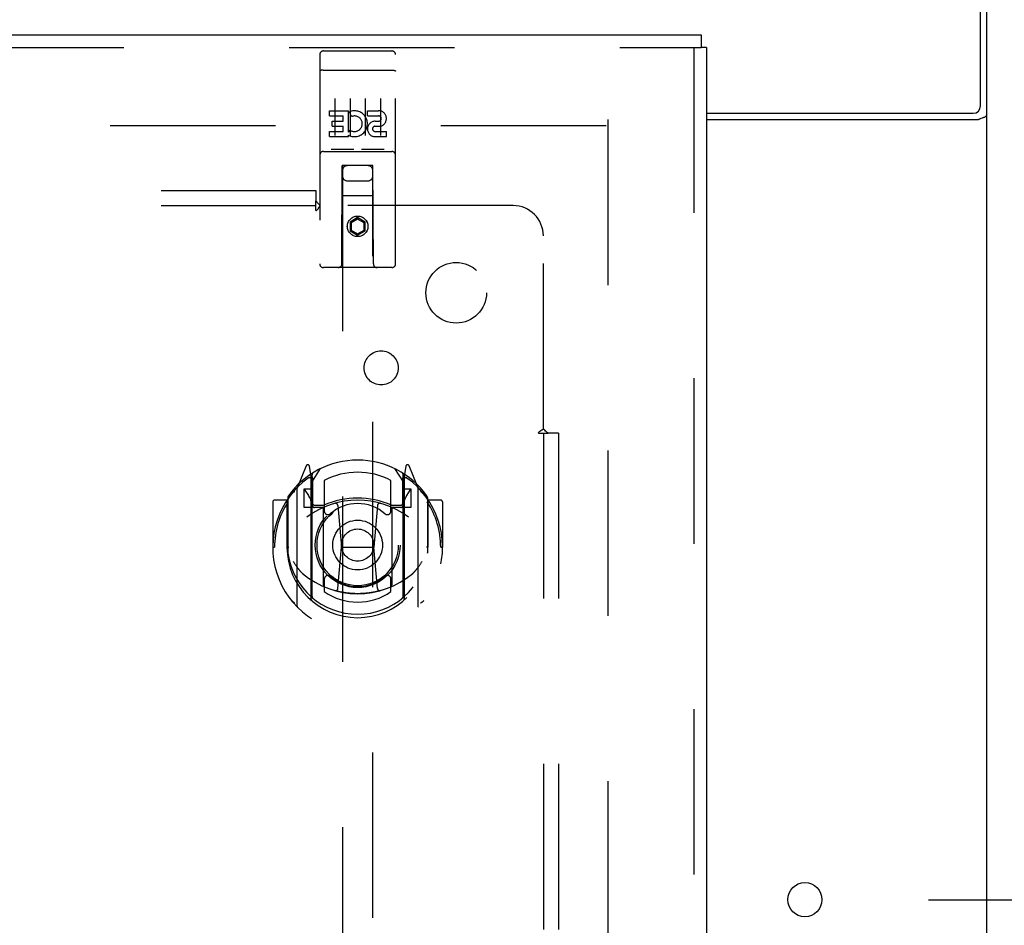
# Model space of a CAD drawing. Header units: inches. Extents: x 0 to 248, y 0 to 160.
# Tile 60 of 68: x 112.3 to 120.41, y 105.75 to 113.21. Entities that reach past the tile are written whole.
import ezdxf

# ---------------------------------------------------------------- set-up
doc = ezdxf.new("R2010")
doc.units = ezdxf.units.IN
doc.header["$LTSCALE"] = 13.627625
doc.header["$MEASUREMENT"] = 0
doc.linetypes.add('HIDDEN', pattern=[0.2, 0.1, -0.1])
doc.layers.get('0').update_dxf_attribs({"linetype": 'CONTINUOUS'})
for name, color, linetype in [('DEFAULT_2', 8, 'HIDDEN'), ('DIMENSIONS', 7, 'CONTINUOUS'), ('RIGHTHAND_DOOR_ASSEMBLY', 7, 'CONTINUOUS'), ('SUBPANEL', 7, 'CONTINUOUS')]:
    doc.layers.add(name, color=color, linetype=linetype)
doc.styles.get("Standard").update_dxf_attribs({"font": 'arial.ttf'})
doc.dimstyles.new('DIMSTYLE_1', dxfattribs={"dimtxt": 1.093125, "dimasz": 1.4575, "dimexe": 0.09, "dimexo": 0.07, "dimgap": 0.0375, "dimtad": 0, "dimtih": 1, "dimtoh": 1, "dimzin": 4, "dimdsep": 46, "dimtxsty": 'Standard', "dimblk": '_FILLED', "dimblk1": '_FILLED', "dimblk2": '_FILLED', "dimcen": 0.09, "dimadec": 3, "dimazin": 1, "dimtfac": 1, "dimtdec": 3, "dimtofl": 0, "dimtmove": 0, "dimatfit": 3, "dimldrblk": '_FILLED', "dimfxl": 0, "dimtolj": 1, "dimtzin": 4, "dimarcsym": 0})

# ---------------------------------------------------------------- blocks, each defined once
blk = doc.blocks.new('_FILLED')
at = {"color": 0, "linetype": 'ByBlock'}
blk.add_solid([(0, 0), (-1, 0.2), (-1, -0.2)], dxfattribs=at)
blk = doc.blocks.new('*D10')
at = {"layer": 'DIMENSIONS', "color": 2, "linetype": 'Continuous'}
for p, q in [((121.1772, 115.8388), (124.3142, 115.8388)), ((123.0025, 115.8388), (123.0025, 111.9944)), ((123.0025, 105.9638), (123.0025, 109.8081)), ((119.7892, 105.9638), (124.3142, 105.9638))]:
    blk.add_line(p, q, dxfattribs=at)
at = {"layer": 'DIMENSIONS', "color": 2, "linetype": 'Continuous', "xscale": 1.4575, "yscale": 1.4575, "zscale": 1.4575}
for p, rotation in [((123.0025, 115.8388), 90), ((123.0025, 105.9638), 270)]:
    blk.add_blockref('_FILLED', p, dxfattribs=dict(at, rotation=rotation))
at = {"layer": 'DIMENSIONS', "color": 2, "linetype": 'Continuous', "insert": (123.0025, 111.4478), "char_height": 1.09312, "width": 2.970537, "attachment_point": 2, "line_spacing_factor": 0.9}
blk.add_mtext('9.88', dxfattribs=at)
blk = doc.blocks.new('*D11')
at = {"layer": 'DIMENSIONS', "color": 2, "linetype": 'Continuous'}
for p, q in [((118.769, 100.396), (118.769, 97.8826)), ((118.769, 99.1943), (115.854, 99.1943)), ((120.269, 99.1943), (123.1819, 99.1943))]:
    blk.add_line(p, q, dxfattribs=at)
at = {"layer": 'DIMENSIONS', "color": 2, "linetype": 'Continuous', "xscale": 1.4575, "yscale": 1.4575, "zscale": 1.4575}
blk.add_blockref('_FILLED', (118.769, 99.1943), dxfattribs=at)
at = {"layer": 'DIMENSIONS', "color": 2, "linetype": 'Continuous', "xscale": 1.4575, "yscale": 1.4575, "zscale": 1.4575, "rotation": 180}
blk.add_blockref('_FILLED', (120.269, 99.1943), dxfattribs=at)
at = {"layer": 'DIMENSIONS', "color": 2, "linetype": 'Continuous', "insert": (123.7284, 99.7409), "char_height": 1.09312, "width": 2.970537, "attachment_point": 1, "line_spacing_factor": 0.9}
blk.add_mtext('1.50', dxfattribs=at)

msp = doc.modelspace()

# ---------------------------------------------------------------- linework, layer by layer
at = {"color": 3, "linetype": 'Continuous'}
for p, q in [((120.217, 112.5028), (120.217, 115.8388)), ((120.269, 47.9428), (120.269, 115.7348)), ((117.9565, 112.4428), (120.157, 112.4428)), ((117.9565, 112.3908), (120.1991, 112.3908)), ((120.223, 112.4019), (120.2344, 112.4057))]:
    msp.add_line(p, q, dxfattribs=at)
for points in [[(120.2344, 112.4057), (120.238, 112.407), (120.2416, 112.4082), (120.245, 112.4095), (120.2481, 112.4108), (120.2511, 112.412), (120.2539, 112.4134), (120.2565, 112.4148), (120.259, 112.4163), (120.2612, 112.4179), (120.2631, 112.4195), (120.2647, 112.421), (120.266, 112.4226), (120.2671, 112.4243), (120.2679, 112.426), (120.2685, 112.4277), (120.2689, 112.4296), (120.269, 112.4315)], [(120.1991, 112.3908), (120.201, 112.3922), (120.2032, 112.3936), (120.2058, 112.3951), (120.2087, 112.3965), (120.2119, 112.3979), (120.2154, 112.3992), (120.2191, 112.4006), (120.223, 112.4019)]]:
    msp.add_lwpolyline(points, dxfattribs=at)
msp.add_circle((118.769, 105.9638), 0.1405, dxfattribs=at)
msp.add_arc((120.157, 112.5028), 0.06, 270, 360, dxfattribs=at)
at = {"layer": 'DEFAULT_2', "color": 8, "linetype": 'HIDDEN'}
for p, q in [((117.144, 112.3908), (117.144, 51.2868)), ((117.13, 112.3388), (83.04, 112.3388))]:
    msp.add_line(p, q, dxfattribs=at)
at = {"layer": 'RIGHTHAND_DOOR_ASSEMBLY', "color": 3, "linetype": 'Continuous'}
for p, q in [((81.811, 113.0888), (117.9145, 113.0888)), ((117.9565, 112.9848), (117.9565, 50.6928))]:
    msp.add_line(p, q, dxfattribs=at)
at = {"layer": 'RIGHTHAND_DOOR_ASSEMBLY', "color": 7, "linetype": 'Continuous'}
for p in [(117.9145, 113.0888), (117.9565, 112.9848)]:
    msp.add_line(p, (117.9145, 112.9848), dxfattribs=at)
at = {"layer": 'RIGHTHAND_DOOR_ASSEMBLY', "color": 8, "linetype": 'HIDDEN'}
for p, q in [((81.811, 112.9848), (117.9145, 112.9848)), ((114.769, 112.9263), (114.769, 111.2013)), ((114.799, 112.9563), (115.364, 112.9563)), ((115.394, 111.2013), (115.394, 112.9263)), ((117.8525, 112.9848), (117.8525, 50.6928)), ((114.7856, 112.7975), (114.7848, 112.7974)), ((114.7864, 112.7976), (114.7856, 112.7975)), ((114.7871, 112.7977), (114.7864, 112.7976)), ((114.7879, 112.7977), (114.7871, 112.7977)), ((114.7887, 112.7978), (114.7879, 112.7977)), ((114.7895, 112.7979), (114.7887, 112.7978)), ((114.7903, 112.798), (114.7895, 112.7979)), ((114.7911, 112.798), (114.7903, 112.798)), ((114.7919, 112.7981), (114.7911, 112.798)), ((114.7927, 112.7981), (114.7919, 112.7981)), ((114.7936, 112.7981), (114.7927, 112.7981)), ((114.7944, 112.7982), (114.7936, 112.7981)), ((114.7952, 112.7982), (114.7944, 112.7982)), ((114.796, 112.7982), (114.7952, 112.7982)), ((114.7969, 112.7983), (114.796, 112.7982)), ((114.7977, 112.7983), (114.7969, 112.7983)), ((114.7986, 112.7983), (114.7977, 112.7983)), ((114.7986, 112.7983), (115.364, 112.7983)), ((115.364, 112.7983), (115.3648, 112.7983)), ((115.3648, 112.7983), (115.3657, 112.7983)), ((115.3657, 112.7983), (115.3665, 112.7982)), ((115.3665, 112.7982), (115.3673, 112.7982)), ((115.3673, 112.7982), (115.3682, 112.7982)), ((115.3682, 112.7982), (115.369, 112.7982)), ((115.369, 112.7982), (115.3698, 112.7981)), ((115.3698, 112.7981), (115.3707, 112.7981)), ((115.3719, 112.798), (115.3727, 112.798)), ((115.3727, 112.798), (115.3735, 112.7979)), ((115.3735, 112.7979), (115.3743, 112.7978)), ((115.3743, 112.7978), (115.3751, 112.7977)), ((115.3751, 112.7977), (115.3759, 112.7977)), ((115.3759, 112.7977), (115.3766, 112.7976)), ((115.3766, 112.7976), (115.3774, 112.7975)), ((114.894, 112.5651), (114.894, 112.2591)), ((115.019, 112.5651), (115.019, 112.2591)), ((115.144, 112.5651), (115.144, 112.2591)), ((115.269, 112.5651), (115.269, 112.2591)), ((114.8496, 112.4635), (115.0058, 112.4635)), ((114.8496, 112.4211), (114.8496, 112.4635)), ((115.0058, 112.2859), (115.0058, 112.4635)), ((115.0302, 112.4154), (115.0132, 112.4545)), ((115.162, 112.4635), (115.2545, 112.4635)), ((115.162, 112.4211), (115.162, 112.4635)), ((114.8496, 112.4211), (114.9632, 112.4211)), ((114.871, 112.3786), (114.9632, 112.3786)), ((114.871, 112.3362), (114.871, 112.3786)), ((114.9632, 112.3786), (114.9632, 112.4211)), ((115.162, 112.4211), (115.2545, 112.4211)), ((115.2259, 112.3772), (115.2544, 112.3772)), ((114.8496, 112.2927), (114.9632, 112.2927)), ((114.8496, 112.2503), (114.8496, 112.2927)), ((114.871, 112.3362), (114.9632, 112.3362)), ((114.9632, 112.2927), (114.9632, 112.3362)), ((115.0058, 112.2859), (115.0188, 112.3045)), ((115.222, 112.3362), (115.2683, 112.3362)), ((115.2259, 112.2927), (115.3183, 112.2927)), ((115.3183, 112.2503), (115.3183, 112.2927)), ((114.8496, 112.2503), (115.0058, 112.2503)), ((115.0058, 112.2503), (115.0058, 112.2626)), ((115.0093, 112.2608), (115.0058, 112.2626)), ((115.2259, 112.2503), (115.3183, 112.2503)), ((114.799, 112.1283), (115.364, 112.1283)), ((115.0426, 112.1443), (114.8706, 112.1443)), ((115.2926, 112.1443), (115.1206, 112.1443)), ((114.9515, 111.2013), (114.955, 112.0113)), ((114.9565, 112.0113), (114.955, 112.0113)), ((115.2065, 112.0113), (114.9565, 112.0113)), ((114.9565, 112.0113), (114.9565, 84.0094)), ((115.208, 112.0113), (115.2065, 112.0113)), ((115.2065, 84.0094), (115.2065, 112.0113)), ((115.2115, 111.2013), (115.208, 112.0113)), ((114.9965, 111.8863), (115.1665, 111.8863)), ((115.2091, 111.7613), (114.9539, 111.7613)), ((115.0815, 111.5831), (115.019, 111.547)), ((115.019, 111.547), (115.019, 111.4749)), ((115.019, 111.547), (115.029, 111.5413)), ((115.0815, 111.5716), (115.029, 111.5413)), ((115.029, 111.5413), (115.029, 111.4806)), ((115.0815, 111.5831), (115.0815, 111.5716)), ((115.144, 111.547), (115.0815, 111.5831)), ((115.134, 111.5413), (115.0815, 111.5716)), ((115.144, 111.547), (115.134, 111.5413)), ((115.134, 111.4806), (115.134, 111.5413)), ((115.144, 111.4749), (115.144, 111.547)), ((115.019, 111.4749), (115.029, 111.4806)), ((115.019, 111.4749), (115.0815, 111.4388)), ((115.029, 111.4806), (115.0815, 111.4503)), ((115.0815, 111.4503), (115.134, 111.4806)), ((115.0815, 111.4388), (115.144, 111.4749)), ((115.144, 111.4749), (115.134, 111.4806)), ((115.0815, 111.4388), (115.0815, 111.4503)), ((115.364, 111.1713), (114.799, 111.1713)), ((114.6561, 109.5371), (114.5859, 109.3616)), ((114.699, 109.4535), (114.6848, 109.5341)), ((114.7065, 109.4064), (114.7765, 109.5153)), ((115.3865, 109.5153), (115.4565, 109.4064)), ((115.4782, 109.5341), (115.464, 109.4535)), ((115.5771, 109.3616), (115.5069, 109.5371)), ((114.6777, 109.4571), (114.6774, 109.4569)), ((114.6777, 109.4571), (114.6774, 109.4569)), ((114.6782, 109.4574), (114.6777, 109.4571)), ((114.699, 108.4373), (114.699, 109.4535)), ((114.7065, 108.4622), (114.7065, 109.4652)), ((114.709, 109.4406), (114.709, 109.2332)), ((115.454, 109.2332), (115.454, 109.4406)), ((115.4565, 108.4622), (115.4565, 109.4652)), ((115.464, 109.4535), (115.464, 108.4373)), ((115.4855, 109.4569), (115.481, 109.4601)), ((114.5815, 109.351), (114.5815, 108.3835)), ((114.7065, 109.3464), (114.639, 109.3464)), ((114.639, 109.3464), (114.639, 109.1964)), ((114.8065, 109.4185), (114.8065, 109.1659)), ((115.3565, 109.1659), (115.3565, 109.4185)), ((115.524, 109.3464), (115.4565, 109.3464)), ((115.524, 109.1964), (115.524, 109.3464)), ((115.5815, 108.3835), (115.5815, 109.351)), ((114.5065, 109.2782), (114.5065, 108.8206)), ((114.6473, 109.3387), (114.6767, 109.2927)), ((115.4862, 109.2927), (115.5157, 109.3387)), ((115.6565, 109.2782), (115.6565, 108.8206)), ((114.3815, 109.2405), (114.3815, 108.8673)), ((114.499, 109.2555), (114.3965, 109.2555)), ((114.499, 109.2555), (114.499, 108.8673)), ((114.5071, 109.2405), (114.499, 109.2555)), ((114.639, 109.1964), (114.699, 109.1964)), ((114.799, 109.1952), (114.7265, 109.1952)), ((114.729, 109.2132), (114.7948, 109.2132)), ((114.799, 108.5542), (114.799, 109.1854)), ((114.9184, 109.2115), (114.949, 108.8673)), ((115.2446, 109.2115), (115.214, 108.8673)), ((115.4365, 109.1952), (115.364, 109.1952)), ((115.364, 109.1854), (115.364, 108.5542)), ((115.3682, 109.2132), (115.434, 109.2132)), ((115.464, 109.1964), (115.524, 109.1964)), ((115.664, 109.2555), (115.6559, 109.2405)), ((115.7665, 109.2555), (115.664, 109.2555)), ((115.664, 108.8673), (115.664, 109.2555)), ((115.7815, 109.2405), (115.7815, 108.8673)), ((114.3815, 108.8673), (114.3965, 108.8673)), ((114.499, 108.8673), (114.514, 108.8673)), ((114.9188, 108.528), (114.949, 108.8673)), ((114.949, 108.8673), (115.214, 108.8673)), ((115.2441, 108.528), (115.214, 108.8673)), ((115.664, 108.8673), (115.649, 108.8673)), ((115.7665, 108.8673), (115.7815, 108.8673)), ((114.5065, 108.8206), (114.5067, 108.8179)), ((115.6565, 108.8206), (115.6563, 108.8179)), ((114.8065, 108.6047), (114.8065, 108.5019)), ((115.3565, 108.5019), (115.3565, 108.6047))]:
    msp.add_line(p, q, dxfattribs=at)
for points in [[(114.7848, 112.7974), (114.7845, 112.7973), (114.7841, 112.7973), (114.7837, 112.7972), (114.7834, 112.7972), (114.783, 112.7971), (114.7827, 112.7971), (114.7823, 112.797), (114.782, 112.797), (114.7816, 112.7969), (114.7813, 112.7968), (114.781, 112.7968), (114.7806, 112.7967), (114.7803, 112.7966), (114.78, 112.7966), (114.7796, 112.7965), (114.7793, 112.7964), (114.779, 112.7964), (114.7787, 112.7963), (114.7784, 112.7962), (114.7781, 112.7962), (114.7778, 112.7961), (114.7775, 112.796), (114.7772, 112.7959), (114.7769, 112.7959), (114.7766, 112.7958), (114.7763, 112.7957), (114.7761, 112.7956), (114.7758, 112.7955), (114.7755, 112.7955), (114.7753, 112.7954), (114.775, 112.7953), (114.7748, 112.7952), (114.7745, 112.7951), (114.7743, 112.795), (114.774, 112.795), (114.7738, 112.7949), (114.7736, 112.7948), (114.7734, 112.7947), (114.7732, 112.7946), (114.7729, 112.7945), (114.7727, 112.7944), (114.7725, 112.7943), (114.7723, 112.7942), (114.7721, 112.7942), (114.772, 112.7941), (114.7718, 112.794), (114.7716, 112.7939), (114.7714, 112.7938), (114.7713, 112.7937), (114.7711, 112.7936), (114.771, 112.7935), (114.7708, 112.7934), (114.7707, 112.7933), (114.7705, 112.7932), (114.7704, 112.7931), (114.7703, 112.793), (114.7702, 112.7929), (114.77, 112.7928), (114.7699, 112.7927), (114.7698, 112.7926), (114.7697, 112.7925), (114.7697, 112.7924), (114.7696, 112.7923), (114.7695, 112.7922), (114.7694, 112.7921), (114.7693, 112.792), (114.7693, 112.7919), (114.7692, 112.7918), (114.7692, 112.7917), (114.7691, 112.7916), (114.7691, 112.7915), (114.7691, 112.7914), (114.769, 112.7913), (114.769, 112.7912), (114.769, 112.791), (114.769, 112.7909), (114.769, 112.7908)], [(115.3707, 112.7981), (115.3715, 112.798), (115.3719, 112.798)], [(115.3774, 112.7975), (115.3781, 112.7974), (115.3785, 112.7973), (115.3789, 112.7973), (115.3792, 112.7972), (115.3796, 112.7972), (115.3799, 112.7971), (115.3803, 112.7971), (115.3807, 112.797), (115.381, 112.797), (115.3813, 112.7969), (115.3817, 112.7968), (115.382, 112.7968), (115.3824, 112.7967), (115.3827, 112.7966), (115.383, 112.7966), (115.3833, 112.7965), (115.3837, 112.7964), (115.384, 112.7964), (115.3843, 112.7963), (115.3846, 112.7962), (115.3849, 112.7962), (115.3852, 112.7961), (115.3855, 112.796), (115.3858, 112.7959), (115.3861, 112.7959), (115.3864, 112.7958), (115.3866, 112.7957), (115.3869, 112.7956), (115.3872, 112.7955), (115.3874, 112.7955), (115.3877, 112.7954), (115.388, 112.7953), (115.3882, 112.7952), (115.3885, 112.7951), (115.3887, 112.795), (115.3889, 112.795), (115.3892, 112.7949), (115.3894, 112.7948), (115.3896, 112.7947), (115.3898, 112.7946), (115.39, 112.7945), (115.3902, 112.7944), (115.3904, 112.7943), (115.3906, 112.7942), (115.3908, 112.7942), (115.391, 112.7941), (115.3912, 112.794), (115.3914, 112.7939), (115.3915, 112.7938), (115.3917, 112.7937), (115.3919, 112.7936), (115.392, 112.7935), (115.3922, 112.7934), (115.3923, 112.7933), (115.3924, 112.7932), (115.3926, 112.7931), (115.3927, 112.793), (115.3928, 112.7929), (115.3929, 112.7928), (115.393, 112.7927), (115.3931, 112.7926), (115.3932, 112.7925), (115.3933, 112.7924), (115.3934, 112.7923), (115.3935, 112.7922), (115.3936, 112.7921), (115.3936, 112.792), (115.3937, 112.7919), (115.3938, 112.7918), (115.3938, 112.7917), (115.3938, 112.7916), (115.3939, 112.7915), (115.3939, 112.7914), (115.3939, 112.7913), (115.394, 112.7912), (115.394, 112.791), (115.394, 112.7909), (115.394, 112.7908)], [(114.8706, 112.1443), (114.8704, 112.1443), (114.8702, 112.1443), (114.8699, 112.1443), (114.8697, 112.1443), (114.8695, 112.1443), (114.8693, 112.1443), (114.8692, 112.1443), (114.869, 112.1443), (114.8688, 112.1443), (114.8686, 112.1443), (114.8684, 112.1444), (114.8682, 112.1444), (114.8681, 112.1444), (114.8679, 112.1444), (114.8677, 112.1444), (114.8676, 112.1444), (114.8674, 112.1445), (114.8673, 112.1445), (114.8671, 112.1445), (114.867, 112.1445), (114.8668, 112.1446), (114.8667, 112.1446), (114.8665, 112.1446), (114.8664, 112.1447), (114.8663, 112.1447), (114.8661, 112.1447), (114.866, 112.1447), (114.8659, 112.1448), (114.8657, 112.1448), (114.8656, 112.1448), (114.8655, 112.1449), (114.8654, 112.1449), (114.8653, 112.1449), (114.8652, 112.145), (114.865, 112.145), (114.8649, 112.1451), (114.8648, 112.1451), (114.8647, 112.1451), (114.8646, 112.1452), (114.8645, 112.1452), (114.8644, 112.1453), (114.8643, 112.1453), (114.8643, 112.1453), (114.8642, 112.1454), (114.8641, 112.1454), (114.864, 112.1455)], [(115.049, 112.1455), (115.0489, 112.1454), (115.0488, 112.1454), (115.0487, 112.1453), (115.0486, 112.1453), (115.0485, 112.1453), (115.0484, 112.1452), (115.0483, 112.1452), (115.0482, 112.1451), (115.0481, 112.1451), (115.048, 112.1451), (115.0479, 112.145), (115.0478, 112.145), (115.0477, 112.1449), (115.0476, 112.1449), (115.0475, 112.1449), (115.0474, 112.1448), (115.0472, 112.1448), (115.0471, 112.1448), (115.047, 112.1447), (115.0469, 112.1447), (115.0467, 112.1447), (115.0466, 112.1447), (115.0464, 112.1446), (115.0463, 112.1446), (115.0462, 112.1446), (115.046, 112.1445), (115.0459, 112.1445), (115.0457, 112.1445), (115.0456, 112.1445), (115.0454, 112.1444), (115.0452, 112.1444), (115.0451, 112.1444), (115.0449, 112.1444), (115.0447, 112.1444), (115.0446, 112.1444), (115.0444, 112.1443), (115.0442, 112.1443), (115.044, 112.1443), (115.0438, 112.1443), (115.0436, 112.1443), (115.0434, 112.1443), (115.0432, 112.1443), (115.043, 112.1443), (115.0428, 112.1443), (115.0426, 112.1443)], [(115.1206, 112.1443), (115.1204, 112.1443), (115.1202, 112.1443), (115.1199, 112.1443), (115.1197, 112.1443), (115.1195, 112.1443), (115.1193, 112.1443), (115.1192, 112.1443), (115.119, 112.1443), (115.1188, 112.1443), (115.1186, 112.1443), (115.1184, 112.1444), (115.1182, 112.1444), (115.1181, 112.1444), (115.1179, 112.1444), (115.1177, 112.1444), (115.1176, 112.1444), (115.1174, 112.1445), (115.1173, 112.1445), (115.1171, 112.1445), (115.117, 112.1445), (115.1168, 112.1446), (115.1167, 112.1446), (115.1165, 112.1446), (115.1164, 112.1447), (115.1163, 112.1447), (115.1161, 112.1447), (115.116, 112.1447), (115.1159, 112.1448), (115.1157, 112.1448), (115.1156, 112.1448), (115.1155, 112.1449), (115.1154, 112.1449), (115.1153, 112.1449), (115.1152, 112.145), (115.1151, 112.145), (115.1149, 112.1451), (115.1148, 112.1451), (115.1147, 112.1451), (115.1146, 112.1452), (115.1145, 112.1452), (115.1144, 112.1453), (115.1143, 112.1453), (115.1143, 112.1453), (115.1142, 112.1454), (115.1141, 112.1454), (115.114, 112.1455)], [(115.299, 112.1455), (115.2989, 112.1454), (115.2988, 112.1454), (115.2987, 112.1453), (115.2986, 112.1453), (115.2985, 112.1453), (115.2984, 112.1452), (115.2983, 112.1452), (115.2982, 112.1451), (115.2981, 112.1451), (115.298, 112.1451), (115.2979, 112.145), (115.2978, 112.145), (115.2977, 112.1449), (115.2976, 112.1449), (115.2975, 112.1449), (115.2974, 112.1448), (115.2972, 112.1448), (115.2971, 112.1448), (115.297, 112.1447), (115.2969, 112.1447), (115.2967, 112.1447), (115.2966, 112.1447), (115.2965, 112.1446), (115.2963, 112.1446), (115.2962, 112.1446), (115.296, 112.1445), (115.2959, 112.1445), (115.2957, 112.1445), (115.2956, 112.1445), (115.2954, 112.1444), (115.2952, 112.1444), (115.2951, 112.1444), (115.2949, 112.1444), (115.2947, 112.1444), (115.2946, 112.1444), (115.2944, 112.1443), (115.2942, 112.1443), (115.294, 112.1443), (115.2938, 112.1443), (115.2936, 112.1443), (115.2934, 112.1443), (115.2932, 112.1443), (115.293, 112.1443), (115.2928, 112.1443), (115.2926, 112.1443)], [(114.5361, 109.3061), (114.5368, 109.3069), (114.5375, 109.3078), (114.5382, 109.3086), (114.5389, 109.3094), (114.5396, 109.3102), (114.5403, 109.311), (114.5411, 109.3117), (114.5418, 109.3125), (114.5426, 109.3133), (114.5434, 109.314), (114.5441, 109.3147), (114.5449, 109.3155), (114.5457, 109.3162), (114.5465, 109.3169), (114.5473, 109.3175), (114.5481, 109.3182), (114.5489, 109.3189), (114.5498, 109.3195), (114.5506, 109.3201), (114.5514, 109.3208), (114.5523, 109.3214), (114.5531, 109.322), (114.554, 109.3225), (114.5549, 109.3231), (114.5557, 109.3236), (114.5566, 109.3242), (114.5575, 109.3247), (114.5584, 109.3252), (114.5593, 109.3257), (114.5602, 109.3262), (114.5611, 109.3266), (114.562, 109.3271), (114.563, 109.3275), (114.5639, 109.3279)], [(115.5991, 109.3279), (115.6, 109.3275), (115.6009, 109.3271), (115.6019, 109.3266), (115.6028, 109.3262), (115.6037, 109.3257), (115.6046, 109.3252), (115.6055, 109.3247), (115.6064, 109.3242), (115.6073, 109.3236), (115.6081, 109.3231), (115.609, 109.3225), (115.6099, 109.322), (115.6107, 109.3214), (115.6116, 109.3208), (115.6124, 109.3201), (115.6132, 109.3195), (115.6141, 109.3189), (115.6149, 109.3182), (115.6157, 109.3175), (115.6165, 109.3169), (115.6173, 109.3162), (115.6181, 109.3155), (115.6188, 109.3147), (115.6196, 109.314), (115.6204, 109.3133), (115.6211, 109.3125), (115.6219, 109.3117), (115.6226, 109.311), (115.6234, 109.3102), (115.6241, 109.3094), (115.6248, 109.3086), (115.6255, 109.3078), (115.6262, 109.3069), (115.6269, 109.3061)], [(114.549, 108.7539), (114.5521, 108.7486), (114.5551, 108.7436), (114.5581, 108.7387), (114.561, 108.7341), (114.5638, 108.7297), (114.5665, 108.7255), (114.5692, 108.7214), (114.5718, 108.7175), (114.5743, 108.7137), (114.5768, 108.7102), (114.5793, 108.7067), (114.5817, 108.7034), (114.584, 108.7001), (114.5863, 108.6971), (114.5886, 108.6941), (114.5908, 108.6912), (114.593, 108.6885), (114.5951, 108.6858), (114.5972, 108.6833), (114.5992, 108.6808), (114.6012, 108.6785), (114.6032, 108.6762), (114.6051, 108.674), (114.607, 108.6719), (114.6089, 108.6699), (114.6107, 108.6679), (114.6125, 108.6661), (114.6143, 108.6643), (114.616, 108.6625), (114.6177, 108.6609), (114.6193, 108.6593), (114.621, 108.6578), (114.6226, 108.6563), (114.6241, 108.6549), (114.6256, 108.6536), (114.6271, 108.6523)], [(115.5358, 108.6523), (115.5373, 108.6535), (115.5388, 108.6549), (115.5404, 108.6563), (115.542, 108.6578), (115.5436, 108.6593), (115.5453, 108.6609), (115.547, 108.6625), (115.5487, 108.6643), (115.5505, 108.6661), (115.5523, 108.6679), (115.5541, 108.6699), (115.5559, 108.6719), (115.5578, 108.674), (115.5598, 108.6762), (115.5617, 108.6785), (115.5638, 108.6808), (115.5658, 108.6833), (115.5679, 108.6858), (115.57, 108.6885), (115.5722, 108.6912), (115.5744, 108.6941), (115.5766, 108.697), (115.5789, 108.7001), (115.5813, 108.7033), (115.5837, 108.7066), (115.5861, 108.7101), (115.5886, 108.7137), (115.5912, 108.7175), (115.5938, 108.7214), (115.5965, 108.7254), (115.5992, 108.7297), (115.602, 108.7341), (115.6049, 108.7387), (115.6078, 108.7435), (115.6109, 108.7486), (115.614, 108.7539)], [(115.2694, 108.5105), (115.264, 108.509), (115.2586, 108.5076), (115.2532, 108.5062), (115.2478, 108.5048), (115.2423, 108.5035), (115.2369, 108.5022), (115.2314, 108.501), (115.226, 108.4998), (115.2205, 108.4987), (115.215, 108.4976), (115.2095, 108.4966), (115.204, 108.4956), (115.1985, 108.4946), (115.1929, 108.4937), (115.1874, 108.4928), (115.1819, 108.492), (115.1763, 108.4912), (115.1708, 108.4905), (115.1652, 108.4898), (115.1597, 108.4892), (115.1541, 108.4885), (115.1485, 108.488), (115.143, 108.4875), (115.1374, 108.487), (115.1318, 108.4866), (115.1262, 108.4862), (115.1206, 108.4859), (115.1151, 108.4856), (115.1095, 108.4853), (115.1039, 108.4851), (115.0983, 108.485), (115.0927, 108.4849), (115.0871, 108.4848), (115.0815, 108.4848), (115.0759, 108.4848), (115.0703, 108.4849), (115.0647, 108.485), (115.0591, 108.4851), (115.0535, 108.4853), (115.0479, 108.4856), (115.0423, 108.4859), (115.0367, 108.4862), (115.0312, 108.4866), (115.0256, 108.487), (115.02, 108.4875), (115.0144, 108.488), (115.0089, 108.4885), (115.0033, 108.4892), (114.9977, 108.4898), (114.9922, 108.4905), (114.9866, 108.4912), (114.9811, 108.492), (114.9756, 108.4928), (114.97, 108.4937), (114.9645, 108.4946), (114.959, 108.4956), (114.9535, 108.4966), (114.948, 108.4976), (114.9425, 108.4987), (114.937, 108.4998), (114.9316, 108.501), (114.9261, 108.5022), (114.9206, 108.5035), (114.9152, 108.5048), (114.9098, 108.5062), (114.9043, 108.5076), (114.8989, 108.509), (114.8935, 108.5105)], [(114.5639, 108.4066), (114.563, 108.407), (114.562, 108.4075), (114.5611, 108.4079), (114.5602, 108.4084), (114.5593, 108.4089), (114.5584, 108.4093), (114.5575, 108.4099), (114.5566, 108.4104), (114.5557, 108.4109), (114.5549, 108.4115), (114.554, 108.412), (114.5531, 108.4126), (114.5523, 108.4132), (114.5514, 108.4138), (114.5506, 108.4144), (114.5498, 108.415), (114.5489, 108.4157), (114.5481, 108.4163), (114.5473, 108.417), (114.5465, 108.4177), (114.5457, 108.4184), (114.5449, 108.4191), (114.5441, 108.4198), (114.5434, 108.4205), (114.5426, 108.4213), (114.5418, 108.422), (114.5411, 108.4228), (114.5403, 108.4236), (114.5396, 108.4244), (114.5389, 108.4252), (114.5382, 108.426), (114.5375, 108.4268), (114.5368, 108.4276), (114.5361, 108.4285)], [(115.6269, 108.4285), (115.6262, 108.4276), (115.6255, 108.4268), (115.6248, 108.426), (115.6241, 108.4252), (115.6234, 108.4244), (115.6226, 108.4236), (115.6219, 108.4228), (115.6211, 108.422), (115.6204, 108.4213), (115.6196, 108.4205), (115.6188, 108.4198), (115.6181, 108.4191), (115.6173, 108.4184), (115.6165, 108.4177), (115.6157, 108.417), (115.6149, 108.4163), (115.614, 108.4157), (115.6132, 108.415), (115.6124, 108.4144), (115.6116, 108.4138), (115.6107, 108.4132), (115.6099, 108.4126), (115.609, 108.412), (115.6081, 108.4115), (115.6073, 108.4109), (115.6064, 108.4104), (115.6055, 108.4099), (115.6046, 108.4093), (115.6037, 108.4089), (115.6028, 108.4084), (115.6019, 108.4079), (115.6009, 108.4075), (115.6, 108.407), (115.5991, 108.4066)]]:
    msp.add_lwpolyline(points, dxfattribs=at)
for centre, radius in [((115.0815, 111.5113), 0.085), ((115.0815, 111.5113), 0.0845), ((115.0815, 108.8853), 0.35), ((115.0815, 108.8853), 0.335), ((115.0815, 108.8853), 0.205), ((115.0815, 108.8853), 0.133)]:
    msp.add_circle(centre, radius, dxfattribs=at)
for centre, radius, start, end in [((114.799, 112.9263), 0.03, 90, 180), ((115.364, 112.9263), 0.03, 0, 90), ((115.0555, 112.3567), 0.1065, 244.26362, 113.40274), ((115.2546, 112.3991), 0.0644, 282.29948, 90.07752), ((115.0555, 112.3567), 0.0639, 234.88948, 113.40261), ((115.2259, 112.3137), 0.0635, 90, 270), ((115.2545, 112.3991), 0.0219, 269.90115, 90), ((115.2259, 112.3146), 0.0219, 100.307, 270), ((114.799, 112.0983), 0.03, 90, 180), ((115.364, 112.0983), 0.03, 0, 90), ((114.9965, 111.9713), 0.04, 90, 180), ((115.1665, 111.9713), 0.04, 0, 90), ((114.9965, 111.9263), 0.04, 180, 270), ((115.1665, 111.9263), 0.04, 270, 360), ((114.799, 111.2013), 0.03, 180, 270), ((114.9215, 111.2013), 0.03, 270, 360), ((115.2415, 111.2013), 0.03, 180, 270), ((115.364, 111.2013), 0.03, 270, 360), ((115.0815, 108.8853), 0.7, 35.29614, 144.70386), ((114.67, 109.5315), 0.015, 10, 158.19585), ((115.493, 109.5315), 0.015, 21.80415, 170), ((115.0815, 108.8673), 0.7, 125.51263, 54.48737), ((114.6865, 109.4208), 0.02, 0, 125.51263), ((114.689, 109.4406), 0.02, 0, 125.25426), ((114.7265, 109.4652), 0.02, 121.4688, 179.99919), ((115.0815, 108.8853), 0.6, 62.72039, 117.27961), ((115.4365, 109.4652), 0.02, 0, 58.52955), ((115.474, 109.4406), 0.02, 54.74574, 180), ((115.4765, 109.4208), 0.02, 54.48737, 180), ((114.5965, 109.351), 0.015, 135.07479, 180), ((114.6515, 109.3414), 0.005, 90, 212.67924), ((115.5115, 109.3414), 0.005, 327.32076, 90), ((115.5665, 109.351), 0.015, 0, 44.92521), ((114.5265, 109.2782), 0.02, 144.70386, 180), ((114.5185, 109.1912), 0.188, 0, 32.67924), ((115.0815, 108.5728), 0.7, 66.53604, 113.46396), ((115.6445, 109.1912), 0.188, 147.32076, 180), ((115.6365, 109.2782), 0.02, 0, 35.29614), ((114.3965, 109.2405), 0.015, 90, 180), ((115.0815, 108.8673), 0.685, 146.98851, 180), ((115.0815, 108.5548), 0.7, 53.23192, 126.76808), ((114.7265, 109.2152), 0.02, 180, 270), ((114.729, 109.2332), 0.02, 180, 270), ((114.7948, 109.2332), 0.02, 270, 293.46396), ((114.814, 109.1854), 0.015, 112.9863, 180), ((115.0815, 108.8853), 0.3425, 48.87392, 131.12608), ((114.8985, 109.2097), 0.02, 5.07961, 105.6131), ((115.2645, 109.2097), 0.02, 74.3869, 174.92039), ((115.349, 109.1854), 0.015, 0, 67.0137), ((115.3682, 109.2332), 0.02, 246.53604, 270), ((115.434, 109.2332), 0.02, 270, 360), ((115.4365, 109.2152), 0.02, 270, 360), ((115.0815, 108.8673), 0.685, 0, 33.01149), ((115.7665, 109.2405), 0.015, 0, 90), ((114.8365, 109.1659), 0.03, 180, 311.12608), ((115.3265, 109.1659), 0.03, 228.87392, 360), ((115.0815, 108.8698), 0.5825, 180.24643, 359.75357), ((114.5265, 108.8206), 0.02, 180, 187.66218), ((115.0815, 108.8953), 0.58, 187.66218, 352.33782), ((115.6365, 108.8206), 0.02, 352.33782, 360), ((115.0815, 109.1848), 0.7, 229.52902, 310.47098), ((114.8365, 108.6047), 0.03, 48.87392, 180), ((115.0815, 108.8853), 0.3425, 228.87392, 311.12608), ((115.3265, 108.6047), 0.03, 0, 131.12608), ((114.814, 108.5542), 0.015, 180, 247.0137), ((115.349, 108.5542), 0.015, 292.9863, 360), ((114.7265, 108.4622), 0.02, 180, 230.65944), ((115.0815, 108.8953), 0.48, 235.04613, 304.95387), ((114.8989, 108.5297), 0.02, 254.42484, 354.92039), ((115.2641, 108.5297), 0.02, 185.07961, 285.57516), ((115.4365, 108.4622), 0.02, 309.33785, 359.99835), ((114.5965, 108.3835), 0.015, 180, 224.92521), ((114.714, 108.4373), 0.015, 180, 229.64129), ((115.449, 108.4373), 0.015, 310.35871, 360), ((115.5665, 108.3835), 0.015, 315.07479, 360)]:
    msp.add_arc(centre, radius, start, end, dxfattribs=at)
at = {"layer": 'SUBPANEL', "color": 8, "linetype": 'HIDDEN'}
for p, q in [((48.0502, 111.8075), (114.7377, 111.8075)), ((114.7377, 111.8075), (114.7377, 111.7211)), ((114.7377, 111.6417), (114.7377, 111.7211)), ((48.0502, 111.6825), (114.7377, 111.6825)), ((116.3627, 111.6825), (114.7731, 111.6825)), ((116.6127, 109.8429), (116.6127, 111.4325)), ((116.5719, 109.8075), (116.6513, 109.8075)), ((116.6127, 109.8075), (116.6127, 53.87)), ((116.6314, 109.8245), (116.6243, 109.8318)), ((116.7377, 109.8075), (116.6513, 109.8075)), ((116.7377, 109.8075), (116.7377, 53.87))]:
    msp.add_line(p, q, dxfattribs=at)
for points in [[(114.7377, 111.7211), (114.7395, 111.7186), (114.7413, 111.7163), (114.743, 111.7141), (114.7447, 111.712), (114.7464, 111.71), (114.7481, 111.7081), (114.7498, 111.7063), (114.7514, 111.7046), (114.7531, 111.7029), (114.7548, 111.7012), (114.76, 111.696)], [(114.7377, 111.6417), (114.7395, 111.6423), (114.7413, 111.6431), (114.7429, 111.6439), (114.7445, 111.6449), (114.7461, 111.646), (114.7476, 111.6472), (114.7492, 111.6485), (114.7507, 111.65), (114.7521, 111.6516), (114.7535, 111.6533), (114.7549, 111.6551), (114.7562, 111.6569), (114.7575, 111.6589), (114.7588, 111.661), (114.7602, 111.6632), (114.7629, 111.6678)], [(114.76, 111.696), (114.762, 111.6941), (114.764, 111.6921), (114.766, 111.69), (114.768, 111.688), (114.7698, 111.686), (114.7715, 111.6842), (114.7731, 111.6825)], [(114.7629, 111.6678), (114.7643, 111.6701), (114.7658, 111.6725), (114.7673, 111.6748), (114.7687, 111.6769), (114.7702, 111.679), (114.7717, 111.6808), (114.7731, 111.6825)], [(116.5934, 109.8299), (116.598, 109.8327), (116.6004, 109.8341), (116.6027, 109.8356), (116.605, 109.837), (116.6071, 109.8385), (116.6092, 109.84), (116.611, 109.8414), (116.6127, 109.8429)], [(116.6243, 109.8318), (116.6223, 109.8338), (116.6202, 109.8358), (116.6182, 109.8378), (116.6162, 109.8396), (116.6144, 109.8413), (116.6127, 109.8429)], [(116.5719, 109.8075), (116.5725, 109.8093), (116.5733, 109.811), (116.5742, 109.8127), (116.5751, 109.8143), (116.5762, 109.8159), (116.5774, 109.8174), (116.5788, 109.8189), (116.5803, 109.8205), (116.5818, 109.8219), (116.5835, 109.8233), (116.5853, 109.8246), (116.5872, 109.826), (116.5892, 109.8273), (116.5913, 109.8286), (116.5934, 109.8299)], [(116.6513, 109.8075), (116.6488, 109.8093), (116.6465, 109.811), (116.6443, 109.8128), (116.6422, 109.8145), (116.6402, 109.8162), (116.6383, 109.8179), (116.6365, 109.8196), (116.6348, 109.8212), (116.6331, 109.8229), (116.6314, 109.8245)]]:
    msp.add_lwpolyline(points, dxfattribs=at)
for centre, radius in [((115.894, 110.9638), 0.25), ((115.2753, 110.3451), 0.1405)]:
    msp.add_circle(centre, radius, dxfattribs=at)
msp.add_arc((116.3627, 111.4325), 0.25, 0, 90, dxfattribs=at)

# ---------------------------------------------------------------- dimensions: what is measured, and where the dimension line sits
at = {"layer": 'DIMENSIONS', "color": 2, "linetype": 'Continuous'}
for base, p1, p2, angle, picture, middle in [((123.0024708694, 105.963771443), (121.1072391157, 115.838771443), (119.7192391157, 105.963771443), 270, '*D10', (122.9969867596, 110.895174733)), ((118.769, 99.1943), (120.269, 112.3908), (118.769, 97.8126), 180, '*D11', (125.261, 99.1882))]:
    dim = msp.add_linear_dim(base=base, p1=p1, p2=p2, angle=angle, dimstyle='DIMSTYLE_1', dxfattribs=at)
    dim.commit()
    dim.dimension.update_dxf_attribs({"geometry": picture, "text_midpoint": middle, "dimtype": 160})

doc.saveas('drawing.dxf')
